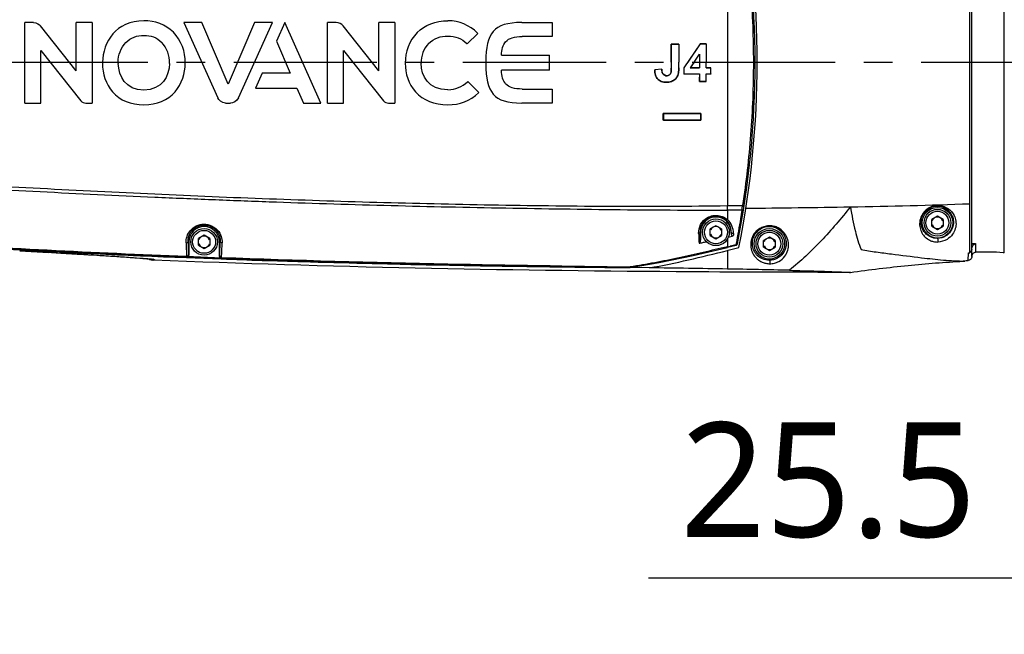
# Model space of a CAD drawing. Header units: millimetres. Extents: x 5828 to 6704, y 123 to 421.
# Tile 53 of 145: x 6404 to 6417, y 271 to 279. Entities that reach past the tile are written whole.
import ezdxf

# ---------------------------------------------------------------- set-up
doc = ezdxf.new("R2010")
doc.units = ezdxf.units.MM
doc.linetypes.add('CENTER', pattern=[0.6, 0.375, -0.075, 0.075, -0.075])
for name, color, linetype in [('中心线', 7, 'Continuous'), ('外形图', 7, 'Continuous'), ('尺寸标注', 7, 'Continuous')]:
    doc.layers.add(name, color=color, linetype=linetype)
doc.styles.add('微软雅黑', font='msyh.ttc', dxfattribs={"height": 1.5})
doc.dimstyles.new('尺寸标注_1_20比例', dxfattribs={"dimtxt": 1.5, "dimasz": 1.25, "dimexe": 0.5, "dimexo": 0.4, "dimgap": 0.5, "dimtad": 1, "dimdec": 1, "dimlfac": 20, "dimdsep": 46, "dimtxsty": '微软雅黑', "dimcen": 0.09, "dimadec": 0, "dimazin": 0, "dimtp": 0.01, "dimtm": 0.01, "dimtfac": 1, "dimtdec": 1, "dimtofl": 0, "dimtmove": 0, "dimatfit": 3, "dimfxl": 1, "dimtolj": 1, "dimarcsym": 0})

# ---------------------------------------------------------------- blocks, each defined once
blk = doc.blocks.new('*D1102')
at = {"layer": 'Defpoints', "color": 0}
for p in [(6422.629, 278.3), (6420.079, 278.275), (6422.629, 268.547)]:
    blk.add_point(p, dxfattribs=at)
at = {"layer": '尺寸标注', "color": 0, "lineweight": -2}
for p, q in [((6420.079, 277.875), (6420.079, 268.047)), ((6422.629, 277.9), (6422.629, 268.047)), ((6418.829, 268.547), (6412.956, 268.547)), ((6423.879, 268.547), (6425.129, 268.547))]:
    blk.add_line(p, q, dxfattribs=at)
at = {"layer": '尺寸标注', "color": 0}
for points in [[(6418.829, 268.339), (6418.829, 268.755), (6420.079, 268.547)], [(6423.879, 268.755), (6423.879, 268.339), (6422.629, 268.547)]]:
    blk.add_solid(points, dxfattribs=at)
at = {"layer": '尺寸标注', "color": 0, "insert": (6414.323, 269.827), "char_height": 1.5, "attachment_point": 5, "style": '微软雅黑'}
blk.add_mtext('\\A1;51', dxfattribs=at)
blk = doc.blocks.new('*D1107')
at = {"layer": 'Defpoints', "color": 0}
for p in [(6396.354, 278.775), (6422.604, 233.66), (6422.604, 227.826)]:
    blk.add_point(p, dxfattribs=at)
at = {"layer": '尺寸标注', "color": 0, "lineweight": -2}
for p, q in [((6396.354, 278.375), (6396.354, 227.326)), ((6422.604, 233.26), (6422.604, 227.326)), ((6397.604, 227.826), (6421.354, 227.826))]:
    blk.add_line(p, q, dxfattribs=at)
at = {"layer": '尺寸标注', "color": 0}
for points in [[(6397.604, 228.034), (6397.604, 227.618), (6396.354, 227.826)], [(6421.354, 227.618), (6421.354, 228.034), (6422.604, 227.826)]]:
    blk.add_solid(points, dxfattribs=at)
at = {"layer": '尺寸标注', "color": 0, "insert": (6409.479, 229.102), "char_height": 1.5, "attachment_point": 5, "style": '微软雅黑'}
blk.add_mtext('\\A1;525', dxfattribs=at)
blk = doc.blocks.new('*D1137')
at = {"layer": 'Defpoints', "color": 0}
for p in [(6421.354, 283.546), (6420.079, 278.275), (6421.354, 272.021)]:
    blk.add_point(p, dxfattribs=at)
at = {"layer": '尺寸标注', "color": 0, "lineweight": -2}
for p, q in [((6421.354, 283.146), (6421.354, 271.521)), ((6420.079, 277.875), (6420.079, 271.521)), ((6418.829, 272.021), (6412.122, 272.021)), ((6422.604, 272.021), (6423.854, 272.021))]:
    blk.add_line(p, q, dxfattribs=at)
at = {"layer": '尺寸标注', "color": 0}
for points in [[(6418.829, 271.813), (6418.829, 272.229), (6420.079, 272.021)], [(6422.604, 272.229), (6422.604, 271.813), (6421.354, 272.021)]]:
    blk.add_solid(points, dxfattribs=at)
at = {"layer": '尺寸标注', "color": 0, "insert": (6414.476, 273.297), "char_height": 1.5, "attachment_point": 5, "style": '微软雅黑'}
blk.add_mtext('\\A1;25.5', dxfattribs=at)

msp = doc.modelspace()

# ---------------------------------------------------------------- linework, layer by layer
at = {"layer": '中心线', "linetype": 'CENTER', "ltscale": 5}
msp.add_line((6394.6916, 278.7753), (6429.9558, 278.7753), dxfattribs=at)
at = {"layer": '外形图', "color": 7, "linetype": 'Continuous'}
for p, q in [((6416.3293, 276.2821), (6416.3293, 281.2685)), ((6416.7797, 276.2827), (6416.7797, 281.2679)), ((6416.3543, 276.2345), (6416.3543, 281.2159)), ((6413.1543, 280.6558), (6413.1543, 276.8948)), ((6403.9588, 278.2412), (6403.9588, 279.2961)), ((6404.0727, 279.2961), (6403.9588, 279.2961)), ((6404.6285, 278.6626), (6404.1631, 279.2515)), ((6404.6285, 278.6626), (6404.6285, 279.2976)), ((6404.8381, 279.2976), (6404.6285, 279.2976)), ((6404.8381, 279.2976), (6404.8381, 278.2412)), ((6406.0393, 279.2968), (6406.4822, 278.3095)), ((6406.2739, 279.2968), (6406.0393, 279.2968)), ((6406.6186, 278.4908), (6406.2739, 279.2968)), ((6406.9634, 279.2968), (6406.6186, 278.4908)), ((6406.755, 278.3093), (6407.198, 279.2968)), ((6407.198, 279.2968), (6406.9634, 279.2968)), ((6407.3607, 279.2968), (6407.2506, 279.0517)), ((6407.8339, 278.2419), (6407.3607, 279.2968)), ((6407.9212, 278.2412), (6407.9212, 279.2961)), ((6408.0351, 279.2961), (6407.9212, 279.2961)), ((6408.5909, 278.6626), (6408.1255, 279.2515)), ((6408.5909, 278.6626), (6408.5909, 279.2976)), ((6408.8005, 279.2976), (6408.5909, 279.2976)), ((6408.8005, 279.2976), (6408.8005, 278.2412)), ((6410.4616, 279.2968), (6410.8613, 279.2968)), ((6410.8613, 279.2968), (6410.8613, 279.1128)), ((6409.7478, 279.0177), (6409.8882, 279.1533)), ((6409.8882, 279.1533), (6409.8834, 279.1581)), ((6410.8613, 279.1128), (6410.4663, 279.1128)), ((6407.2506, 279.0517), (6407.4326, 278.6346)), ((6409.7432, 279.0221), (6409.7478, 279.0177)), ((6412.4187, 278.7753), (6412.4187, 279.015)), ((6412.4192, 279.0146), (6412.4187, 279.015)), ((6412.4187, 279.015), (6412.5177, 279.015)), ((6412.4192, 279.0146), (6412.4192, 278.6974)), ((6412.5172, 279.0146), (6412.4192, 279.0146)), ((6412.5177, 279.015), (6412.5177, 278.7753)), ((6412.7993, 279.017), (6412.5861, 278.7049)), ((6412.7996, 279.0166), (6412.6347, 278.7753)), ((6412.7996, 279.0166), (6412.7993, 279.0171)), ((6412.7993, 279.0171), (6412.8785, 279.017)), ((6412.878, 279.0166), (6412.7996, 279.0166)), ((6412.8785, 279.017), (6412.8785, 278.7753)), ((6404.1684, 278.2412), (6404.1684, 278.931)), ((6404.1684, 278.931), (6404.6907, 278.2731)), ((6408.1308, 278.2412), (6408.1308, 278.931)), ((6408.1308, 278.931), (6408.6531, 278.2731)), ((6410.1956, 278.8673), (6410.827, 278.8673)), ((6410.827, 278.6709), (6410.827, 278.8673)), ((6412.6695, 278.7026), (6412.7898, 278.8814)), ((6412.7903, 278.8829), (6412.7903, 278.7021)), ((6409.9927, 278.7826), (6409.9927, 278.7691)), ((6409.9927, 278.7691), (6409.9927, 278.7557)), ((6412.2967, 278.686), (6412.2031, 278.6753)), ((6412.2962, 278.6855), (6412.2035, 278.6749)), ((6412.2962, 278.6855), (6412.2967, 278.686)), ((6412.4192, 278.7753), (6412.4187, 278.7753)), ((6412.4187, 278.7753), (6412.4187, 278.6974)), ((6412.4192, 278.6974), (6412.4187, 278.6974)), ((6412.5172, 278.7038), (6412.5172, 278.7753)), ((6412.5172, 278.7753), (6412.5177, 278.7753)), ((6412.5172, 278.7038), (6412.5177, 278.7038)), ((6412.5176, 278.7038), (6412.5177, 278.7753)), ((6412.5865, 278.7047), (6412.5865, 278.6227)), ((6412.6347, 278.7753), (6412.6342, 278.7753)), ((6412.7179, 278.7753), (6412.6687, 278.7021)), ((6412.6687, 278.7021), (6412.6695, 278.7026)), ((6412.7903, 278.7021), (6412.6687, 278.7021)), ((6412.6695, 278.7026), (6412.7898, 278.7026)), ((6412.7899, 278.7753), (6412.7898, 278.7026)), ((6412.7903, 278.7021), (6412.7898, 278.7026)), ((6412.878, 278.7047), (6412.878, 278.7753)), ((6412.878, 278.7753), (6412.8785, 278.7753)), ((6412.878, 278.7047), (6412.8785, 278.7051)), ((6412.9391, 278.7047), (6412.878, 278.7047)), ((6412.8785, 278.7051), (6412.8785, 278.7753)), ((6412.8785, 278.7051), (6412.9395, 278.7051)), ((6412.9391, 278.7047), (6412.9395, 278.7051)), ((6412.9391, 278.6227), (6412.9391, 278.7047)), ((6407.0636, 278.6346), (6406.9756, 278.4384)), ((6407.4326, 278.6346), (6407.0636, 278.6346)), ((6410.827, 278.6709), (6410.1956, 278.6709)), ((6412.2035, 278.6749), (6412.2031, 278.6753)), ((6412.5865, 278.6227), (6412.5861, 278.6222)), ((6412.7873, 278.6223), (6412.5861, 278.6222)), ((6412.5865, 278.6227), (6412.7877, 278.6227)), ((6412.7877, 278.6227), (6412.7873, 278.6223)), ((6412.7877, 278.6227), (6412.7877, 278.5238)), ((6412.878, 278.5238), (6412.878, 278.6227)), ((6412.878, 278.6227), (6412.8785, 278.6223)), ((6412.878, 278.6227), (6412.9391, 278.6227)), ((6412.9395, 278.6223), (6412.8785, 278.6223)), ((6412.9391, 278.6227), (6412.9395, 278.6223)), ((6406.9756, 278.4384), (6407.5173, 278.4384)), ((6407.5173, 278.4384), (6407.6051, 278.2419)), ((6409.7583, 278.5257), (6409.7536, 278.5211)), ((6409.9015, 278.3809), (6409.7583, 278.5257)), ((6410.4663, 278.4255), (6410.8613, 278.4255)), ((6410.8613, 278.4255), (6410.8613, 278.2414)), ((6412.7877, 278.5238), (6412.7873, 278.5233)), ((6412.8785, 278.5234), (6412.7873, 278.5233)), ((6412.7877, 278.5238), (6412.878, 278.5238)), ((6412.878, 278.5238), (6412.8785, 278.5234)), ((6409.8968, 278.3763), (6409.9015, 278.3809)), ((6403.9588, 278.2412), (6404.1684, 278.2412)), ((6404.7558, 278.2412), (6404.8381, 278.2412)), ((6406.5863, 278.2422), (6406.651, 278.2422)), ((6407.6051, 278.2419), (6407.8339, 278.2419)), ((6407.9212, 278.2412), (6408.1308, 278.2412)), ((6408.7182, 278.2412), (6408.8005, 278.2412)), ((6410.8613, 278.2414), (6410.4616, 278.2414)), ((6412.3159, 278.0173), (6412.3159, 278.1041)), ((6412.3163, 278.1036), (6412.3159, 278.1041)), ((6412.3159, 278.1041), (6412.8075, 278.1041)), ((6412.3163, 278.1036), (6412.3163, 278.0177)), ((6412.8071, 278.1036), (6412.3163, 278.1036)), ((6412.8071, 278.1036), (6412.8075, 278.1041)), ((6412.8071, 278.0177), (6412.8071, 278.1036)), ((6412.8075, 278.1041), (6412.8075, 278.0173)), ((6412.3163, 278.0177), (6412.3159, 278.0173)), ((6412.8075, 278.0173), (6412.3159, 278.0173)), ((6412.3163, 278.0177), (6412.8071, 278.0177)), ((6412.8071, 278.0177), (6412.8075, 278.0173)), ((6413.3528, 276.9021), (6413.352, 276.897)), ((6413.3527, 276.9021), (6413.352, 276.897)), ((6413.1544, 276.8407), (6413.1543, 276.7161)), ((6415.9043, 276.7619), (6415.8293, 276.7186)), ((6415.9793, 276.7186), (6415.9043, 276.7619)), ((6413.0043, 276.6369), (6412.9293, 276.5936)), ((6413.0793, 276.5936), (6413.0043, 276.6369)), ((6415.8293, 276.632), (6415.8293, 276.7186)), ((6415.8293, 276.632), (6415.9043, 276.5887)), ((6415.9043, 276.5887), (6415.9793, 276.632)), ((6415.9793, 276.7186), (6415.9793, 276.632)), ((6406.3043, 276.5119), (6406.2293, 276.4686)), ((6406.3793, 276.4686), (6406.3043, 276.5119)), ((6412.8043, 276.5503), (6412.8001, 276.5503)), ((6412.8043, 276.5503), (6412.8043, 276.4452)), ((6412.9293, 276.507), (6412.9293, 276.5936)), ((6412.9293, 276.507), (6413.0043, 276.4637)), ((6413.0043, 276.4637), (6413.0793, 276.507)), ((6413.0793, 276.5936), (6413.0793, 276.507)), ((6413.2043, 276.5395), (6413.2043, 276.5503)), ((6413.2047, 276.5503), (6413.2043, 276.5395)), ((6413.2047, 276.5503), (6413.2043, 276.5503)), ((6413.7043, 276.4869), (6413.6293, 276.4436)), ((6413.7793, 276.4436), (6413.7043, 276.4869)), ((6406.1043, 276.4253), (6406.0934, 276.4253)), ((6406.1043, 276.4253), (6406.1043, 276.2497)), ((6406.2293, 276.382), (6406.2293, 276.4686)), ((6406.2293, 276.382), (6406.3043, 276.3387)), ((6406.3043, 276.3387), (6406.3793, 276.382)), ((6406.3793, 276.4686), (6406.3793, 276.382)), ((6406.5043, 276.2329), (6406.5043, 276.4253)), ((6406.5157, 276.4253), (6406.5043, 276.4253)), ((6413.1543, 276.4654), (6413.1543, 276.3608)), ((6413.1543, 276.3607), (6413.1562, 276.3527)), ((6413.2677, 276.3793), (6413.1562, 276.3527)), ((6413.2286, 276.3783), (6413.1914, 276.3694)), ((6413.2687, 276.4019), (6413.2659, 276.3871)), ((6413.2659, 276.3871), (6413.2677, 276.3793)), ((6413.6293, 276.357), (6413.6293, 276.4436)), ((6413.6293, 276.357), (6413.7043, 276.3137)), ((6413.7043, 276.3137), (6413.7793, 276.357)), ((6413.7793, 276.4436), (6413.7793, 276.357)), ((6416.3543, 276.4041), (6416.4034, 276.405)), ((6416.3543, 276.372), (6416.3617, 276.3676)), ((6416.4034, 276.405), (6416.4034, 276.2879)), ((6403.89, 276.3085), (6403.89, 276.3084)), ((6403.89, 276.3085), (6404.2689, 276.2874)), ((6403.89, 276.3085), (6403.9286, 276.3064)), ((6404.1395, 276.2946), (6404.6355, 276.2663)), ((6404.429, 276.278), (6404.6418, 276.2655)), ((6404.6355, 276.2663), (6404.8549, 276.2531)), ((6404.6418, 276.2655), (6404.8383, 276.2537)), ((6404.8383, 276.2537), (6405.0184, 276.2425)), ((6404.8549, 276.2531), (6405.0545, 276.2408)), ((6405.0184, 276.2425), (6405.1789, 276.2321)), ((6405.0545, 276.2408), (6405.1889, 276.2322)), ((6405.1789, 276.2321), (6405.3146, 276.2229)), ((6405.1889, 276.2322), (6405.3069, 276.2243)), ((6406.0747, 276.2375), (6406.0743, 276.2284)), ((6406.0783, 276.2248), (6406.0743, 276.2284)), ((6406.5324, 276.2126), (6406.0745, 276.2315)), ((6406.0993, 276.2306), (6406.5324, 276.2121)), ((6406.1043, 276.2497), (6406.1003, 276.2533)), ((6406.5083, 276.2362), (6406.5043, 276.2329)), ((6413.1543, 276.312), (6413.1656, 276.3148)), ((6413.1543, 276.312), (6413.1543, 276.0693)), ((6416.3064, 276.179), (6416.3109, 276.2794)), ((6416.3543, 276.339), (6416.355, 276.3484)), ((6416.7797, 276.2827), (6416.7668, 276.2825)), ((6405.3069, 276.2243), (6405.4059, 276.2174)), ((6405.3146, 276.2229), (6405.3976, 276.217)), ((6405.3976, 276.217), (6405.4646, 276.2119)), ((6405.4059, 276.2174), (6405.4849, 276.2116)), ((6405.4646, 276.2119), (6405.5012, 276.2089)), ((6405.4849, 276.2116), (6405.5274, 276.2082)), ((6405.5817, 276.2035), (6405.595, 276.1961)), ((6405.595, 276.1961), (6405.6145, 276.1895)), ((6405.6018, 276.199), (6405.5985, 276.2018)), ((6405.6145, 276.1895), (6405.6321, 276.1871)), ((6405.6321, 276.1871), (6405.6322, 276.1871)), ((6405.6474, 276.1866), (6405.6322, 276.1871)), ((6405.6474, 276.1865), (6405.6322, 276.1871)), ((6405.6447, 276.1944), (6405.6382, 276.1965)), ((6405.6405, 276.1941), (6405.6476, 276.1922)), ((6405.646, 276.1886), (6405.6486, 276.1895)), ((6405.646, 276.1886), (6405.6486, 276.1894)), ((6405.6476, 276.1922), (6405.654, 276.1907)), ((6405.6527, 276.1909), (6405.6578, 276.1907)), ((6406.074, 276.2196), (6406.5287, 276.2026)), ((6406.1373, 276.216), (6406.074, 276.2185)), ((6406.532, 276.2013), (6406.1373, 276.216)), ((6406.5284, 276.2079), (6406.5073, 276.2087)), ((6406.5323, 276.2112), (6406.5284, 276.2079)), ((6406.5287, 276.2026), (6406.532, 276.2024)), ((6416.2443, 276.1711), (6416.2418, 276.1707)), ((6411.8798, 276.0887), (6411.8798, 276.0887)), ((6412.1333, 276.0855), (6411.8798, 276.0876)), ((6411.8799, 276.0976), (6411.8823, 276.0976)), ((6412.1333, 276.0855), (6411.8799, 276.0899)), ((6411.88, 276.0979), (6411.8824, 276.0979)), ((6411.8824, 276.0979), (6411.8837, 276.089))]:
    msp.add_line(p, q, dxfattribs=at)
for points in [[(6411.8837, 276.089), (6412.2595, 276.1527), (6412.7049, 276.2467), (6413.1562, 276.3527)], [(6405.5012, 276.2089), (6405.5316, 276.2063), (6405.5446, 276.2051), (6405.5561, 276.204), (6405.566, 276.203), (6405.5743, 276.2021), (6405.581, 276.2013), (6405.586, 276.2006)], [(6405.5274, 276.2082), (6405.5625, 276.2052), (6405.5774, 276.2039), (6405.5904, 276.2027), (6405.6015, 276.2015), (6405.6107, 276.2005), (6405.6179, 276.1997), (6405.6231, 276.1989), (6405.6265, 276.1984)], [(6405.6264, 276.1984), (6405.6311, 276.1969), (6405.6405, 276.1941)]]:
    msp.add_lwpolyline(points, dxfattribs=at)
for centre, radius in [((6415.9043, 276.6753), 0.2), ((6415.9043, 276.6753), 0.175), ((6415.9043, 276.6753), 0.15), ((6413.0043, 276.5503), 0.175), ((6413.0043, 276.5503), 0.15), ((6406.3043, 276.4253), 0.175), ((6406.3043, 276.4253), 0.15), ((6413.7043, 276.4003), 0.2), ((6413.7043, 276.4003), 0.175), ((6413.7043, 276.4003), 0.15)]:
    msp.add_circle(centre, radius, dxfattribs=at)
for centre, radius, start, end in [((6401.1526, 278.7753), 12.3644, 348.91849, 11.08152), ((6401.1543, 278.7753), 12.39, 348.7079, 11.2921), ((6405.5324, 278.7907), 0.5287, 45.71488, 91.7747), ((6408.0351, 279.1823), 0.1139, 37.45129, 90.02347), ((6409.4973, 278.7758), 0.5433, 44.71223, 90.10433), ((6405.4892, 278.7787), 0.5679, 358.60114, 43.43615), ((6409.5057, 278.7747), 0.5683, 136.48542, 181.13594), ((6405.4671, 278.7788), 0.3835, 357.49806, 42.32449), ((6409.5089, 278.7728), 0.3648, 136.79066, 181.46675), ((6405.539, 278.7513), 0.5654, 178.77346, 220.01161), ((6405.608, 278.7634), 0.6343, 178.92621, 179.99968), ((6405.5763, 278.7805), 0.3964, 180.74784, 182.87104), ((6405.476, 278.7597), 0.5809, 320.50522, 0.50898), ((6409.5024, 278.7533), 0.5649, 178.97848, 220.18158), ((6409.494, 278.7936), 0.3763, 270.34649, 313.59583), ((6409.5091, 278.7771), 0.5576, 268.68909, 314.04952), ((6404.7558, 278.3233), 0.0822, 217.67177, 270.0323), ((6408.7182, 278.3234), 0.0823, 217.71143, 270.01354), ((6408.9112, 277.4752), 4.4782, 352.08181, 352.32466), ((6408.3183, 277.5559), 5.0766, 352.31493, 352.54199), ((6412.7065, 388.4377), 111.5735, 270.354271, 271.056848), ((6413.0215, 372.7618), 95.8945, 271.041398, 271.97672), ((6413.0043, 276.5503), 0.2, 0, 180), ((6409.7111, 277.3643), 3.6707, 351.80257, 352.07542), ((6415.9043, 276.6753), 0.075, 19.99763, 100.00237), ((6406.3043, 276.4253), 0.2, 0, 180), ((6413.0043, 276.5503), 0.075, 120, 160.00237), ((6413.0043, 276.5503), 0.075, 19.99763, 100.00237), ((6413.003, 276.5601), 0.2019, 357.9707, 48.80581), ((6413.0044, 276.5434), 0.2288, 357.76509, 49.05625), ((6415.9043, 276.6753), 0.075, 120, 160.00237), ((6415.9043, 276.6753), 0.075, 199.99763, 280.00237), ((6415.9043, 276.6753), 0.075, 300, 340.00237), ((6410.9669, 405.6511), 129.5151, 265.657188, 267.835088), ((6406.3043, 276.4253), 0.075, 120, 160.00237), ((6406.3043, 276.4253), 0.075, 19.99763, 100.00237), ((6413.0029, 276.5591), 0.203, 171.82975, 182.47526), ((6413.0043, 276.5503), 0.075, 199.99763, 280.00237), ((6413.0043, 276.5503), 0.075, 300, 340.00237), ((6413.0023, 276.5601), 0.2027, 357.23209, 357.98349), ((6433.5451, 277.4319), 27.4701, 182.09996, 182.4589), ((6406.3043, 276.4253), 0.075, 199.99763, 280.00237), ((6406.3043, 276.4253), 0.075, 300, 340.00237), ((6378.6017, 277.4295), 27.9321, 357.55141, 357.93963), ((6380.0646, 277.3628), 26.4928, 357.52836, 357.9413), ((6410.4086, 288.1001), 12.0563, 283.16382, 283.34524), ((6416.0593, 264.4455), 12.264, 103.166, 103.3448), ((6413.2619, 276.4036), 0.025, 283.43316, 348.9185), ((6413.7043, 276.4003), 0.075, 120, 160.00237), ((6413.7043, 276.4003), 0.075, 199.99763, 280.00237), ((6413.7043, 276.4003), 0.075, 19.99763, 100.00237), ((6413.7043, 276.4003), 0.075, 300, 340.00237), ((6416.4183, 276.2684), 0.1369, 111.06236, 117.8746), ((6416.4132, 276.3391), 0.0589, 160.61702, 170.8973), ((6416.4116, 276.3396), 0.0573, 150.73586, 160.61147), ((6416.4401, 276.3223), 0.0907, 136.35391, 140.61428), ((6411.3948, 413.8914), 137.7757, 266.781421, 267.786703), ((6406.0752, 276.2534), 0.025, 267.92027, 359.87007), ((6406.5333, 276.2362), 0.025, 180.11889, 267.80407), ((6415.9517, 278.8761), 2.6214, 277.87565, 278.2821), ((6416.5478, 273.7928), 2.4993, 84.97372, 93.31236), ((6405.6343, 276.2372), 0.0501, 229.52511, 267.56728), ((6405.6037, 276.2454), 0.0464, 267.6067, 282.23726), ((6405.5402, 275.5545), 0.65, 82.8342, 83.52045), ((6405.6402, 276.2462), 0.0497, 251.08474, 254.87166), ((6405.6402, 276.2465), 0.05, 254.88831, 267.63257), ((6405.6341, 276.2334), 0.0463, 267.58768, 276.20717), ((6405.634, 276.2337), 0.0466, 276.26888, 284.83843), ((6405.7161, 276.4227), 0.2392, 252.64565, 255.89429), ((6412.0364, 429.5226), 153.4136, 267.774262, 267.934563), ((6413.4446, 475.5155), 199.4329, 268.013647, 269.550434), ((6412.3895, 439.5308), 163.4345, 267.946061, 268.3193), ((6413.3707, 475.6932), 199.6101, 268.342233, 269.27073), ((6414.1892, 531.9197), 255.8424, 269.247714, 269.482822), ((6405.7688, -157.1566), 433.2888, 89.023336, 89.158367), ((6410.9962, 151.0556), 125.0322, 88.638545, 89.011028)]:
    msp.add_arc(centre, radius, start, end, dxfattribs=at)
for points, knots in [([(6413.3528, 280.6484), (6413.3768, 280.4954), (6413.4169, 280.1865), (6413.477, 279.5627), (6413.4947, 279.0906), (6413.4947, 278.7753)], [0, 0, 0, 0, 0.2472199, 0.4968083, 1, 1, 1, 1]), ([(6412.2031, 278.6753), (6412.2031, 278.6529), (6412.2072, 278.6188), (6412.2246, 278.5772), (6412.2525, 278.5416), (6412.2945, 278.5206), (6412.3389, 278.5147), (6412.3836, 278.5148), (6412.4399, 278.5257), (6412.4933, 278.5714), (6412.5177, 278.6362), (6412.5176, 278.6813), (6412.5176, 278.7038)], [0, 0, 0, 0, 0.1253358, 0.1880832, 0.2506887, 0.3748402, 0.4375017, 0.50018, 0.6250238, 0.7494739, 0.8743911, 1, 1, 1, 1]), ([(6412.5172, 278.7038), (6412.5172, 278.6815), (6412.5173, 278.6365), (6412.493, 278.5719), (6412.4399, 278.5263), (6412.3838, 278.5151), (6412.3393, 278.5152), (6412.2951, 278.521), (6412.253, 278.5417), (6412.2251, 278.5772), (6412.2076, 278.6187), (6412.2036, 278.6526), (6412.2035, 278.6749)], [0, 0, 0, 0, 0.1253972, 0.2503152, 0.3748141, 0.4996566, 0.5623463, 0.62501, 0.7493217, 0.8120521, 0.8747376, 1, 1, 1, 1]), ([(6412.2962, 278.6855), (6412.2966, 278.6749), (6412.2968, 278.659), (6412.3015, 278.6382), (6412.3116, 278.6194), (6412.3335, 278.6028), (6412.3655, 278.5968), (6412.3917, 278.6055), (6412.4076, 278.6198), (6412.4174, 278.639), (6412.42, 278.6658), (6412.4191, 278.6868), (6412.4191, 278.6974)], [0, 0, 0, 0, 0.1255836, 0.1883903, 0.2510567, 0.3751958, 0.4995361, 0.6237495, 0.6864146, 0.7491171, 0.8743667, 1, 1, 1, 1]), ([(6412.4187, 278.6974), (6412.4187, 278.6869), (6412.4196, 278.6659), (6412.417, 278.6392), (6412.4072, 278.6201), (6412.3913, 278.6058), (6412.3653, 278.5972), (6412.3334, 278.6033), (6412.3116, 278.62), (6412.3017, 278.6388), (6412.2973, 278.6596), (6412.297, 278.6755), (6412.2967, 278.686)], [0, 0, 0, 0, 0.1256535, 0.2509183, 0.3136061, 0.3762503, 0.5004681, 0.6248318, 0.7489445, 0.8116314, 0.8744013, 1, 1, 1, 1]), ([(6413.4947, 278.7753), (6413.4936, 278.6173), (6413.4888, 278.3019), (6413.4618, 277.8307), (6413.4171, 277.364), (6413.3764, 277.0552), (6413.3528, 276.9021)], [0, 0, 0, 0, 0.2520485, 0.5032488, 0.752808, 1, 1, 1, 1]), ([(6401.1602, 277.2643), (6402.1589, 277.1957), (6403.6577, 277.1051), (6405.4075, 277.0209), (6406.4077, 276.9793), (6407.4079, 276.9406), (6408.4083, 276.9094), (6409.4087, 276.8849), (6410.1589, 276.8701), (6410.9087, 276.8576), (6411.9071, 276.844), (6412.6557, 276.8408), (6413.1544, 276.8407)], [0, 0, 0, 0, 0.250173, 0.3752614, 0.4378036, 0.5003437, 0.6254153, 0.6879408, 0.7504504, 0.8129311, 0.8753658, 1, 1, 1, 1]), ([(6413.1543, 276.8948), (6412.9051, 276.8909), (6412.5311, 276.8885), (6412.0323, 276.8866), (6411.5329, 276.8875), (6410.9084, 276.8928), (6410.1587, 276.9036), (6409.4087, 276.9179), (6408.4086, 276.9428), (6407.1585, 276.9828), (6405.6587, 277.0452), (6404.1596, 277.1202), (6402.661, 277.2076), (6401.6625, 277.2743), (6401.1634, 277.3094)], [0, 0, 0, 0, 0.0623043, 0.093489, 0.1246902, 0.1871316, 0.2496118, 0.3121171, 0.3746371, 0.4996977, 0.6247684, 0.7498455, 0.8749254, 1, 1, 1, 1]), ([(6413.1544, 276.8407), (6413.1544, 276.8449), (6413.1547, 276.8629), (6413.1546, 276.8809), (6413.1543, 276.8948)], [0, 0, 0, 0, 0.2307777, 1, 1, 1, 1]), ([(6413.352, 276.897), (6413.357, 276.8964), (6413.3639, 276.8961), (6413.371, 276.8969), (6413.3737, 276.8983), (6413.3738, 276.8992)], [0, 0, 0, 0, 0.6753771, 0.8792327, 1, 1, 1, 1]), ([(6414.7644, 276.8832), (6414.6435, 276.7292), (6414.3935, 276.4365), (6414.1131, 276.1719), (6413.967, 276.0526)], [0, 0, 0, 0, 0.5093523, 1, 1, 1, 1]), ([(6414.7644, 276.8832), (6414.7828, 276.7757), (6414.8201, 276.5871), (6414.8736, 276.4018), (6414.9043, 276.3247)], [0, 0, 0, 0, 0.5678227, 1, 1, 1, 1]), ([(6415.9132, 276.9009), (6415.8909, 276.9006), (6415.8443, 276.8951), (6415.7636, 276.8583), (6415.6959, 276.7841), (6415.6678, 276.6887), (6415.6726, 276.6085), (6415.6985, 276.5411), (6415.7426, 276.4838), (6415.7961, 276.4472), (6415.8534, 276.4264), (6415.8888, 276.4233), (6415.9084, 276.4228)], [0, 0, 0, 0, 0.0893127, 0.185224, 0.3498969, 0.4727253, 0.5741255, 0.6663324, 0.7577919, 0.8593837, 0.9213775, 1, 1, 1, 1]), ([(6415.9043, 276.4706), (6415.8732, 276.4703), (6415.8186, 276.482), (6415.7563, 276.5239), (6415.7163, 276.5737), (6415.6923, 276.6327), (6415.6865, 276.7032), (6415.7101, 276.7881), (6415.7828, 276.8703), (6415.863, 276.8935), (6415.9043, 276.893)], [0, 0, 0, 0, 0.1406147, 0.2423958, 0.3337176, 0.4254623, 0.5260599, 0.6479453, 0.8134506, 1, 1, 1, 1]), ([(6415.9132, 276.9009), (6415.9127, 276.8998), (6415.9108, 276.8963), (6415.9072, 276.8931), (6415.9043, 276.893)], [0, 0, 0, 0, 0.2915135, 1, 1, 1, 1]), ([(6415.9043, 276.893), (6415.9358, 276.8927), (6415.9944, 276.8787), (6416.0612, 276.8281), (6416.1014, 276.7649), (6416.1178, 276.6956), (6416.1108, 276.6243), (6416.078, 276.5541), (6416.0101, 276.4901), (6415.9423, 276.4709), (6415.9043, 276.4706)], [0, 0, 0, 0, 0.1439018, 0.2648462, 0.3745354, 0.4795285, 0.584719, 0.6960191, 0.8264798, 1, 1, 1, 1]), ([(6415.9132, 276.9009), (6415.9484, 276.9006), (6416.0143, 276.8851), (6416.0892, 276.8279), (6416.134, 276.7562), (6416.1515, 276.6773), (6416.1425, 276.5963), (6416.1042, 276.5169), (6416.0272, 276.4451), (6415.9509, 276.4232), (6415.9084, 276.4228)], [0, 0, 0, 0, 0.1425798, 0.2630778, 0.3727043, 0.4781336, 0.584197, 0.6966945, 0.8280427, 1, 1, 1, 1]), ([(6412.778, 276.5356), (6412.7763, 276.5751), (6412.7952, 276.6607), (6412.8751, 276.7413), (6412.9624, 276.7721), (6413.0341, 276.774), (6413.1005, 276.7547), (6413.1382, 276.7302), (6413.1543, 276.7162)], [0, 0, 0, 0, 0.2259582, 0.474996, 0.6107395, 0.7472459, 0.8780136, 1, 1, 1, 1]), ([(6412.802, 276.5879), (6412.8067, 276.6204), (6412.834, 276.6877), (6412.9232, 276.7576), (6413.0394, 276.7697), (6413.1094, 276.7353), (6413.136, 276.7121)], [0, 0, 0, 0, 0.2292981, 0.4839364, 0.7533127, 1, 1, 1, 1]), ([(6413.3443, 276.8409), (6413.3385, 276.8038), (6413.3152, 276.6571), (6413.2892, 276.5109), (6413.2687, 276.4019)], [0, 0, 0, 0, 0.2530526, 1, 1, 1, 1]), ([(6413.3443, 276.8409), (6413.3494, 276.8407), (6413.3585, 276.8416), (6413.366, 276.8487), (6413.3666, 276.8524)], [0, 0, 0, 0, 0.5800972, 1, 1, 1, 1]), ([(6406.0679, 276.4109), (6406.0669, 276.4396), (6406.0756, 276.4995), (6406.122, 276.5806), (6406.2009, 276.6411), (6406.3023, 276.6645), (6406.4044, 276.6427), (6406.4849, 276.5825), (6406.5324, 276.5007), (6406.5413, 276.4402), (6406.5403, 276.4111)], [0, 0, 0, 0, 0.1140779, 0.2338805, 0.3620534, 0.4975157, 0.6336771, 0.7634102, 0.8847833, 1, 1, 1, 1]), ([(6406.0934, 276.4253), (6406.0924, 276.4507), (6406.0999, 276.5039), (6406.1411, 276.5761), (6406.2116, 276.6303), (6406.3027, 276.6515), (6406.3944, 276.6318), (6406.4666, 276.5779), (6406.5089, 276.5049), (6406.5167, 276.451), (6406.5157, 276.4253)], [0, 0, 0, 0, 0.1130767, 0.2323519, 0.360711, 0.4971423, 0.6343034, 0.7644087, 0.885547, 1, 1, 1, 1]), ([(6413.1543, 276.7162), (6413.1527, 276.715), (6413.1475, 276.7116), (6413.1397, 276.7096), (6413.136, 276.7121)], [0, 0, 0, 0, 0.3202057, 1, 1, 1, 1]), ([(6413.708, 276.635), (6413.6877, 276.6346), (6413.6469, 276.6305), (6413.5904, 276.6086), (6413.5426, 276.5755), (6413.4953, 276.5232), (6413.4612, 276.4477), (6413.4574, 276.3555), (6413.4836, 276.2724), (6413.5266, 276.215), (6413.5714, 276.1791), (6413.6116, 276.1572), (6413.6585, 276.142), (6413.6926, 276.139), (6413.7104, 276.1386)], [0, 0, 0, 0, 0.0784351, 0.1564205, 0.2307794, 0.300427, 0.4263191, 0.5406345, 0.6488218, 0.7559796, 0.8113283, 0.8692027, 0.9313642, 1, 1, 1, 1]), ([(6413.7043, 276.1833), (6413.6741, 276.1831), (6413.617, 276.1944), (6413.548, 276.2398), (6413.5017, 276.3014), (6413.4784, 276.3753), (6413.482, 276.4577), (6413.5196, 276.5412), (6413.5966, 276.6091), (6413.6678, 276.6268), (6413.7043, 276.6266)], [0, 0, 0, 0, 0.1305325, 0.2429219, 0.3494857, 0.4571989, 0.5714257, 0.6979153, 0.8425611, 1, 1, 1, 1]), ([(6413.708, 276.635), (6413.7076, 276.633), (6413.707, 276.6303), (6413.7054, 276.6267), (6413.7043, 276.6266)], [0, 0, 0, 0, 0.6503013, 1, 1, 1, 1]), ([(6413.7043, 276.6266), (6413.7382, 276.6265), (6413.802, 276.6113), (6413.8733, 276.5553), (6413.9142, 276.4865), (6413.9289, 276.4131), (6413.9193, 276.3386), (6413.8818, 276.2645), (6413.8091, 276.2014), (6413.7404, 276.1836), (6413.7043, 276.1833)], [0, 0, 0, 0, 0.1475599, 0.2733988, 0.3846891, 0.488996, 0.5931256, 0.7059201, 0.8427515, 1, 1, 1, 1]), ([(6413.7104, 276.1386), (6413.7303, 276.1382), (6413.7708, 276.1441), (6413.8416, 276.1712), (6413.9078, 276.2287), (6413.9493, 276.3119), (6413.9596, 276.3958), (6413.9426, 276.4782), (6413.8965, 276.5554), (6413.8321, 276.6055), (6413.7657, 276.6302), (6413.7277, 276.6345), (6413.708, 276.635)], [0, 0, 0, 0, 0.0773262, 0.156572, 0.292805, 0.4058411, 0.5104844, 0.6153518, 0.7269962, 0.8527745, 0.9236489, 1, 1, 1, 1]), ([(6400.1626, 276.5839), (6400.6542, 276.5409), (6402.6223, 276.383), (6404.5943, 276.2771), (6406.074, 276.2196)], [0, 0, 0, 0, 0.2499634, 1, 1, 1, 1]), ([(6401.1598, 276.5169), (6401.583, 276.4843), (6403.2199, 276.3674), (6404.8591, 276.2845), (6406.0747, 276.2371)], [0, 0, 0, 0, 0.2586546, 1, 1, 1, 1]), ([(6412.778, 276.5356), (6412.781, 276.5359), (6412.7897, 276.5374), (6412.7997, 276.5442), (6412.8001, 276.5503)], [0, 0, 0, 0, 0.3309026, 1, 1, 1, 1]), ([(6412.778, 276.5356), (6412.7784, 276.5248), (6412.7802, 276.4818), (6412.7821, 276.4387), (6412.7835, 276.4065)], [0, 0, 0, 0, 0.2517278, 1, 1, 1, 1]), ([(6413.2043, 276.5395), (6413.2043, 276.5351), (6413.2052, 276.5264), (6413.2096, 276.514), (6413.218, 276.5035), (6413.2275, 276.5013), (6413.2317, 276.5022)], [0, 0, 0, 0, 0.2505745, 0.5010822, 0.7516276, 1, 1, 1, 1]), ([(6413.233, 276.5345), (6413.2264, 276.5341), (6413.2147, 276.5356), (6413.2051, 276.5454), (6413.2047, 276.5503)], [0, 0, 0, 0, 0.5736189, 1, 1, 1, 1]), ([(6406.0679, 276.4109), (6406.0713, 276.411), (6406.0809, 276.4119), (6406.0929, 276.4186), (6406.0934, 276.4253)], [0, 0, 0, 0, 0.3351701, 1, 1, 1, 1]), ([(6406.0679, 276.4109), (6406.0685, 276.3962), (6406.0705, 276.3383), (6406.0729, 276.2805), (6406.0747, 276.2375)], [0, 0, 0, 0, 0.2552669, 1, 1, 1, 1]), ([(6406.5403, 276.4111), (6406.537, 276.4112), (6406.5277, 276.4124), (6406.5162, 276.4188), (6406.5157, 276.4253)], [0, 0, 0, 0, 0.3350981, 1, 1, 1, 1]), ([(6413.1543, 276.3608), (6413.0489, 276.3358), (6412.8381, 276.2864), (6412.5215, 276.214), (6412.2029, 276.1505), (6411.9896, 276.113), (6411.8824, 276.098)], [0, 0, 0, 0, 0.2500008, 0.5000053, 0.7500005, 1, 1, 1, 1]), ([(6412.7835, 276.4064), (6412.7909, 276.4079), (6412.8022, 276.4222), (6412.8043, 276.4374), (6412.8043, 276.4452)], [0, 0, 0, 0, 0.4927999, 1, 1, 1, 1]), ([(6412.7835, 276.4064), (6412.7996, 276.4098), (6412.8317, 276.4171), (6412.864, 276.4236), (6412.8801, 276.427)], [0, 0, 0, 0, 0.4999995, 1, 1, 1, 1]), ([(6413.2659, 276.3871), (6413.2669, 276.3871), (6413.2704, 276.3872), (6413.274, 276.3879), (6413.2764, 276.3888)], [0, 0, 0, 0, 0.2778542, 1, 1, 1, 1]), ([(6415.9084, 276.4228), (6415.9114, 276.4265), (6415.9137, 276.4363), (6415.914, 276.4503), (6415.9122, 276.4618), (6415.9075, 276.4704), (6415.9043, 276.4706)], [0, 0, 0, 0, 0.276088, 0.5552904, 0.8101989, 1, 1, 1, 1]), ([(6416.3745, 276.3849), (6416.3768, 276.3872), (6416.3853, 276.3953), (6416.3955, 276.4018), (6416.4034, 276.405)], [0, 0, 0, 0, 0.274236, 1, 1, 1, 1]), ([(6403.9286, 276.3064), (6404.0958, 276.2973), (6404.4233, 276.2789), (6404.8254, 276.2552), (6405.1278, 276.2363), (6405.3257, 276.2233), (6405.4853, 276.2117), (6405.5774, 276.2045), (6405.6136, 276.2003)], [0, 0, 0, 0, 0.2974668, 0.5829491, 0.7156347, 0.8358481, 0.9352532, 1, 1, 1, 1]), ([(6406.0747, 276.2375), (6406.0808, 276.2375), (6406.0916, 276.2395), (6406.1, 276.2488), (6406.1003, 276.2533)], [0, 0, 0, 0, 0.5732569, 1, 1, 1, 1]), ([(6406.0783, 276.2248), (6406.0827, 276.2246), (6406.0918, 276.2267), (6406.0985, 276.2331), (6406.1007, 276.2369)], [0, 0, 0, 0, 0.5000642, 1, 1, 1, 1]), ([(6406.5043, 276.2329), (6406.5043, 276.2287), (6406.5065, 276.2201), (6406.5126, 276.2138), (6406.5162, 276.2116)], [0, 0, 0, 0, 0.5000523, 1, 1, 1, 1]), ([(6406.5327, 276.2203), (6406.5268, 276.2206), (6406.5164, 276.2227), (6406.5085, 276.2318), (6406.5083, 276.2362)], [0, 0, 0, 0, 0.5726104, 1, 1, 1, 1]), ([(6412.1333, 276.0855), (6412.305, 276.1153), (6412.6466, 276.1863), (6412.985, 276.2704), (6413.1543, 276.312)], [0, 0, 0, 0, 0.4999873, 1, 1, 1, 1]), ([(6414.9043, 276.3247), (6414.9701, 276.3115), (6415.1028, 276.2917), (6415.3675, 276.2587), (6415.5656, 276.2341), (6415.6973, 276.2169)], [0, 0, 0, 0, 0.2516585, 0.5022336, 1, 1, 1, 1]), ([(6416.3543, 276.2337), (6416.3547, 276.2193), (6416.3432, 276.1921), (6416.3179, 276.1803), (6416.3064, 276.179)], [0, 0, 0, 0, 0.55468, 1, 1, 1, 1]), ([(6416.4034, 276.2879), (6416.3907, 276.2872), (6416.3711, 276.2775), (6416.3566, 276.2548), (6416.3543, 276.2408), (6416.3543, 276.2337)], [0, 0, 0, 0, 0.4807382, 0.7344762, 1, 1, 1, 1]), ([(6405.6213, 276.1994), (6405.625, 276.1989), (6405.6306, 276.1981), (6405.6363, 276.1972), (6405.6382, 276.1965)], [0, 0, 0, 0, 0.6434577, 1, 1, 1, 1]), ([(6414.7644, 276.0254), (6414.0046, 276.026), (6410.9651, 276.0356), (6407.9252, 276.0913), (6405.6474, 276.1865)], [0, 0, 0, 0, 0.249969, 1, 1, 1, 1]), ([(6406.5323, 276.2112), (6406.5323, 276.2115), (6406.5325, 276.2146), (6406.5326, 276.2176), (6406.5327, 276.2203)], [0, 0, 0, 0, 0.0911415, 1, 1, 1, 1]), ([(6406.5323, 276.2112), (6407.4243, 276.1791), (6409.2066, 276.1295), (6410.9894, 276.1016), (6411.8798, 276.0887)], [0, 0, 0, 0, 0.5005695, 1, 1, 1, 1]), ([(6406.5327, 276.2206), (6407.52, 276.1849), (6409.3023, 276.1367), (6411.085, 276.1095), (6411.8799, 276.0976)], [0, 0, 0, 0, 0.5540964, 1, 1, 1, 1]), ([(6413.7104, 276.1386), (6413.7125, 276.1429), (6413.7143, 276.1523), (6413.7139, 276.1656), (6413.7118, 276.1761), (6413.7072, 276.1832), (6413.7043, 276.1833)], [0, 0, 0, 0, 0.3013184, 0.5761259, 0.8201413, 1, 1, 1, 1]), ([(6414.7644, 276.0254), (6415.0156, 276.0607), (6415.5071, 276.1201), (6416.0008, 276.1596), (6416.2418, 276.1707)], [0, 0, 0, 0, 0.5125987, 1, 1, 1, 1]), ([(6415.6973, 276.2169), (6415.7921, 276.2064), (6415.9804, 276.1845), (6416.17, 276.174), (6416.2642, 276.1739)], [0, 0, 0, 0, 0.5032776, 1, 1, 1, 1]), ([(6416.2642, 276.1738), (6416.2619, 276.1735), (6416.2553, 276.1726), (6416.2486, 276.1718), (6416.2443, 276.1711)], [0, 0, 0, 0, 0.3408428, 1, 1, 1, 1]), ([(6416.3064, 276.179), (6416.3023, 276.1785), (6416.2882, 276.1769), (6416.2741, 276.1751), (6416.2642, 276.1738)], [0, 0, 0, 0, 0.2933217, 1, 1, 1, 1]), ([(6411.8798, 276.0887), (6411.8803, 276.0889), (6411.8811, 276.0906), (6411.8814, 276.0921), (6411.8816, 276.0931)], [0, 0, 0, 0, 0.3266386, 1, 1, 1, 1]), ([(6413.967, 276.0526), (6414.088, 276.0496), (6414.2925, 276.0441), (6414.5325, 276.0359), (6414.657, 276.0306), (6414.7234, 276.0277), (6414.7384, 276.0266), (6414.7674, 276.0254), (6414.7644, 276.0254)], [0, 0, 0, 0, 0.4551419, 0.7771032, 0.8812899, 0.9503114, 0.98836, 1, 1, 1, 1])]:
    msp.add_open_spline(points, degree=3, knots=knots, dxfattribs=at)
for points in [[(6404.0727, 279.2961), (6404.1102, 279.2961), (6404.1517, 279.2664), (6404.1631, 279.2515)], [(6405.516, 279.3192), (6405.1489, 279.3192), (6404.9788, 279.0395), (6404.9738, 278.7753)], [(6409.0936, 279.1659), (6409.1934, 279.2661), (6409.3326, 279.3192), (6409.4963, 279.3192)], [(6410.4616, 279.2968), (6410.0937, 279.2968), (6409.9927, 279.1559), (6409.9927, 278.7826)], [(6405.279, 279.0351), (6405.3427, 279.0985), (6405.4263, 279.131), (6405.516, 279.1274)], [(6405.516, 279.1274), (6405.6047, 279.1311), (6405.6874, 279.0992), (6405.7507, 279.037)], [(6409.243, 279.0226), (6409.312, 279.0885), (6409.4011, 279.1222), (6409.4963, 279.1185)], [(6409.4963, 279.1185), (6409.5893, 279.12), (6409.6759, 279.0862), (6409.7432, 279.0221)], [(6410.2513, 279.0447), (6410.296, 279.0956), (6410.3692, 279.1128), (6410.4663, 279.1128)], [(6405.1799, 278.7753), (6405.1786, 278.8722), (6405.2132, 278.9631), (6405.279, 279.0351)], [(6410.1956, 278.8673), (6410.1998, 278.9406), (6410.2161, 279.0045), (6410.2513, 279.0447)], [(6412.7898, 278.8814), (6412.7898, 278.846), (6412.7899, 278.8107), (6412.7899, 278.7753)], [(6405.516, 278.4128), (6405.2752, 278.4128), (6405.1848, 278.5925), (6405.1803, 278.7606)], [(6405.8503, 278.7621), (6405.8473, 278.5933), (6405.758, 278.4128), (6405.516, 278.4128)], [(6409.4963, 278.4173), (6409.239, 278.4173), (6409.1457, 278.5962), (6409.1443, 278.7635)], [(6409.9927, 278.7557), (6409.9927, 278.3823), (6410.0937, 278.2414), (6410.4616, 278.2414)], [(6412.5861, 278.7049), (6412.5861, 278.6773), (6412.586, 278.6498), (6412.586, 278.6223)], [(6412.9395, 278.6223), (6412.9395, 278.6499), (6412.9396, 278.6775), (6412.9396, 278.7051)], [(6410.2513, 278.4936), (6410.2161, 278.5338), (6410.1998, 278.5977), (6410.1956, 278.6709)], [(6412.7874, 278.6223), (6412.7874, 278.5893), (6412.7871, 278.5563), (6412.7871, 278.5234)], [(6412.8783, 278.5234), (6412.8783, 278.5563), (6412.8786, 278.5893), (6412.8786, 278.6223)], [(6410.4663, 278.4255), (6410.3692, 278.4255), (6410.296, 278.4427), (6410.2513, 278.4936)], [(6405.1059, 278.3878), (6405.2029, 278.2777), (6405.3447, 278.2196), (6405.516, 278.2196)], [(6405.516, 278.2196), (6405.6865, 278.2196), (6405.8277, 278.2786), (6405.9243, 278.3902)], [(6406.5863, 278.2422), (6406.5369, 278.2422), (6406.4922, 278.2871), (6406.4822, 278.3095)], [(6406.755, 278.3093), (6406.735, 278.2646), (6406.6757, 278.2422), (6406.651, 278.2422)], [(6409.0708, 278.3888), (6409.1694, 278.2781), (6409.3166, 278.2196), (6409.4963, 278.2196)], [(6413.352, 276.897), (6413.2861, 276.8963), (6413.2202, 276.8955), (6413.1543, 276.8948)], [(6413.3443, 276.8412), (6413.281, 276.8409), (6413.2177, 276.8407), (6413.1543, 276.8404)], [(6412.8043, 276.4452), (6412.8029, 276.4802), (6412.8015, 276.5153), (6412.8001, 276.5503)], [(6413.1681, 276.4886), (6413.1893, 276.4931), (6413.2105, 276.4977), (6413.2317, 276.5022)], [(6413.233, 276.5345), (6413.2325, 276.5237), (6413.2323, 276.513), (6413.2317, 276.5022)], [(6413.2764, 276.3888), (6413.279, 276.3897), (6413.2816, 276.3912), (6413.2835, 276.3932)], [(6413.2835, 276.3932), (6413.2849, 276.3947), (6413.2861, 276.3967), (6413.2865, 276.3988)], [(6416.3617, 276.3676), (6416.3641, 276.3719), (6416.3669, 276.376), (6416.3701, 276.3798)], [(6416.3691, 276.3962), (6416.3801, 276.4004), (6416.3917, 276.4033), (6416.4034, 276.405)], [(6406.1007, 276.2369), (6406.103, 276.2407), (6406.1043, 276.2453), (6406.1043, 276.2497)], [(6413.1656, 276.3148), (6413.2118, 276.3263), (6413.2581, 276.3377), (6413.3044, 276.3492)], [(6416.3424, 276.2974), (6416.3388, 276.2929), (6416.3343, 276.289), (6416.3293, 276.286)], [(6416.3543, 276.3311), (6416.3543, 276.3192), (6416.35, 276.3066), (6416.3424, 276.2974)], [(6405.5845, 276.203), (6405.5869, 276.202), (6405.5895, 276.2012), (6405.592, 276.2005)], [(6405.592, 276.2005), (6405.5952, 276.1997), (6405.5985, 276.1992), (6405.6018, 276.1991)], [(6405.654, 276.1907), (6405.6462, 276.1911), (6405.6383, 276.193), (6405.6315, 276.1967)], [(6406.5162, 276.2116), (6406.5198, 276.2094), (6406.5241, 276.2081), (6406.5284, 276.2079)], [(6411.8837, 276.089), (6411.8825, 276.0888), (6411.8811, 276.0886), (6411.8799, 276.0889)], [(6411.8816, 276.0931), (6411.882, 276.0947), (6411.8822, 276.0963), (6411.8824, 276.0979)]]:
    msp.add_open_spline(points, degree=3, dxfattribs=at)

# ---------------------------------------------------------------- dimensions: what is measured, and where the dimension line sits
at = {"layer": '尺寸标注'}
for base, p2, picture, middle in [((6421.3543, 272.021), (6421.3543, 283.5458), '*D1137', (6414.476, 272.021)), ((6422.6293, 268.547), (6422.6293, 278.3003), '*D1102', (6414.3231, 268.547))]:
    dim = msp.add_linear_dim(base=base, p1=(6420.0793, 278.2753), p2=p2, dimstyle='尺寸标注_1_20比例', dxfattribs=at)
    dim.commit()
    dim.dimension.update_dxf_attribs({"geometry": picture, "text_midpoint": middle, "dimtype": 160})
dim = msp.add_linear_dim(base=(6422.6043, 227.8259), p1=(6396.3543, 278.7753), p2=(6422.6043, 233.6596), dimstyle='尺寸标注_1_20比例', dxfattribs=at)
dim.commit()
dim.dimension.update_dxf_attribs({"geometry": '*D1107', "text_midpoint": (6409.4793, 229.1016)})

doc.saveas('drawing.dxf')
